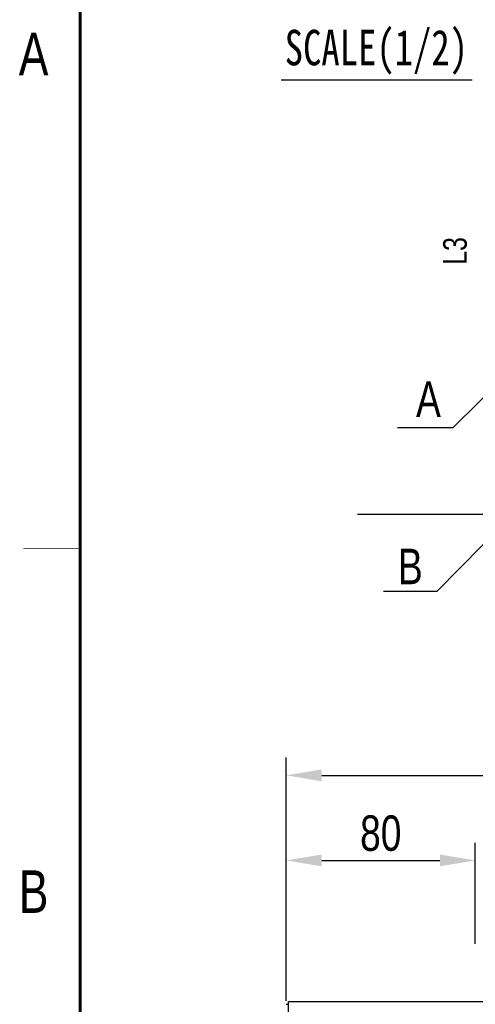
# Model space of a CAD drawing. Extents: x 4 to 2311, y -23 to 1597.
# Tile 3 of 22: x 4 to 197, y 957 to 1373. Entities that reach past the tile are written whole.
import ezdxf
from ezdxf.enums import TextEntityAlignment as Align

# ---------------------------------------------------------------- set-up
doc = ezdxf.new("R2010")
doc.units = 0
doc.header["$LTSCALE"] = 7
doc.header["$MEASUREMENT"] = 0
doc.layers.get('0').update_dxf_attribs({"linetype": 'CONTINUOUS'})
doc.layers.get('DEFPOINTS').update_dxf_attribs({"linetype": 'CONTINUOUS'})
doc.layers.add('2', color=4, linetype='CONTINUOUS')
doc.layers.add('3', color=4, linetype='CONTINUOUS')
doc.styles.add('ROMANS', font='ROMANS.shx', dxfattribs={"width": 0.8})
doc.styles.get("Standard").update_dxf_attribs({"font": 'Gulim.ttf', "width": 0.8})
doc.dimstyles.new('ISO-25', dxfattribs={"dimscale": 4, "dimtxt": 2.5, "dimasz": 2.5, "dimexe": 1.25, "dimexo": 0.25, "dimtad": 1, "dimdsep": 46, "dimtxsty": 'ROMANS', "dimcen": 2.5, "dimclrd": 4, "dimclre": 4, "dimadec": 0, "dimazin": 0, "dimtfac": 1, "dimtmove": 0, "dimatfit": 3, "dimfxl": 0, "dimlwd": 9, "dimlwe": 9, "dimarcsym": 0})

# ---------------------------------------------------------------- blocks, each defined once
blk = doc.blocks.new('*D27')
at = {"color": 4, "lineweight": 25}
for p, q in [((117.19, 958.74), (117.19, 1025.55)), ((197.19, 982.74), (197.19, 1025.55)), ((132.19, 1018.05), (182.19, 1018.05))]:
    blk.add_line(p, q, dxfattribs=at)
at = {"color": 4}
for points in [[(132.19, 1020.55), (132.19, 1015.55), (117.19, 1018.05)], [(182.19, 1020.55), (182.19, 1015.55), (197.19, 1018.05)]]:
    blk.add_solid(points, dxfattribs=at)
at = {"layer": 'DEFPOINTS', "color": 0}
for p in [(197.19, 1018.05), (197.19, 981.24), (117.19, 957.24)]:
    blk.add_point(p, dxfattribs=at)
at = {"color": 4, "insert": (157.19, 1029.49), "char_height": 15, "attachment_point": 5}
blk.add_mtext('80', dxfattribs=at)
blk = doc.blocks.new('*D43')
at = {"color": 4, "lineweight": 25}
for p, q in [((117.19, 958.74), (117.19, 1061.51)), ((1717.19, 958.74), (1717.19, 1061.51)), ((132.19, 1054.01), (1702.19, 1054.01))]:
    blk.add_line(p, q, dxfattribs=at)
at = {"color": 4}
for points in [[(132.19, 1056.51), (132.19, 1051.51), (117.19, 1054.01)], [(1702.19, 1056.51), (1702.19, 1051.51), (1717.19, 1054.01)]]:
    blk.add_solid(points, dxfattribs=at)
at = {"layer": 'DEFPOINTS', "color": 0}
for p in [(1717.19, 1054.01), (117.19, 957.24), (1717.19, 957.24)]:
    blk.add_point(p, dxfattribs=at)
at = {"color": 4, "insert": (917.19, 1065.48), "char_height": 15, "attachment_point": 5}
blk.add_mtext('L=STROKE+580', dxfattribs=at)

msp = doc.modelspace()

# ---------------------------------------------------------------- linework, layer by layer
at = {"color": 6}
msp.add_line((147.40255, 1164.38874), (462.40913, 1164.38874), dxfattribs=at)
for p, q in [((117.194, 957.236), (118.194, 957.236)), ((118.194, 676.236), (118.194, 958.236)), ((1716.194, 958.236), (118.194, 958.236))]:
    msp.add_line(p, q)
at = {"const_width": 1.2}
msp.add_lwpolyline([(30, 1564), (30, 10)], dxfattribs=at)
at = {"layer": '2'}
msp.add_line((114.99556, 1348.042), (195.79056, 1348.042), dxfattribs=at)
for points in [[(220.81744, 1233.60413), (187.68972, 1200.85409), (164.25097, 1200.85409)], [(210.11407, 1161.30597), (180.8886, 1131.69859), (178.05011, 1131.69859), (158.3639, 1131.69859)]]:
    msp.add_lwpolyline(points, dxfattribs=at)
at = {"layer": '3', "const_width": 0.3}
msp.add_lwpolyline([(6, 1150), (30, 1150)], dxfattribs=at)

# ---------------------------------------------------------------- texts
at = {"color": 6, "insert": (188.65387, 1275.67795), "char_height": 10, "attachment_point": 5, "rotation": 90}
msp.add_mtext('L3', dxfattribs=at)
at = {"layer": '2', "char_height": 15}
for s, insert, attachment_point in [('{\\f굴림체|b0|i0|c129|p49;SCALE(1/2)}', (155.31834, 1359.63919), 5), ('A', (182.59814, 1205.54086), 9), ('B', (174.94049, 1134.80415), 9)]:
    msp.add_mtext(s, dxfattribs=dict(at, insert=insert, attachment_point=attachment_point))
at = {"layer": '3', "width": 0.8}
for s, p in [('A', (10.3062, 1358.8678)), ('B', (10.3062, 1004.8678))]:
    msp.add_text(s, height=18, dxfattribs=at).set_placement(p, align=Align.MIDDLE)

# ---------------------------------------------------------------- dimensions: what is measured, and where the dimension line sits
dim = msp.add_linear_dim(base=(1717.194, 1054.01), p1=(117.194, 957.236), p2=(1717.194, 957.236), text='L=STROKE+580', dimstyle='ISO-25', override={"dimscale": 6, "dimdec": 4, "dimtxsty": 'Standard', "dimclrt": 4, "dimtdec": 4, "dimlwd": 25, "dimlwe": 25})
dim.commit()
dim.dimension.update_dxf_attribs({"geometry": '*D43', "text_midpoint": (917.194, 1065.47971)})
dim = msp.add_linear_dim(base=(197.194, 1018.052), p1=(117.194, 957.236), p2=(197.194, 981.236), dimstyle='ISO-25', override={"dimscale": 6, "dimdec": 4, "dimtxsty": 'Standard', "dimclrt": 4, "dimtdec": 4, "dimlwd": 25, "dimlwe": 25})
dim.commit()
dim.dimension.update_dxf_attribs({"geometry": '*D27', "text_midpoint": (157.194, 1029.49175)})

doc.saveas('drawing.dxf')
